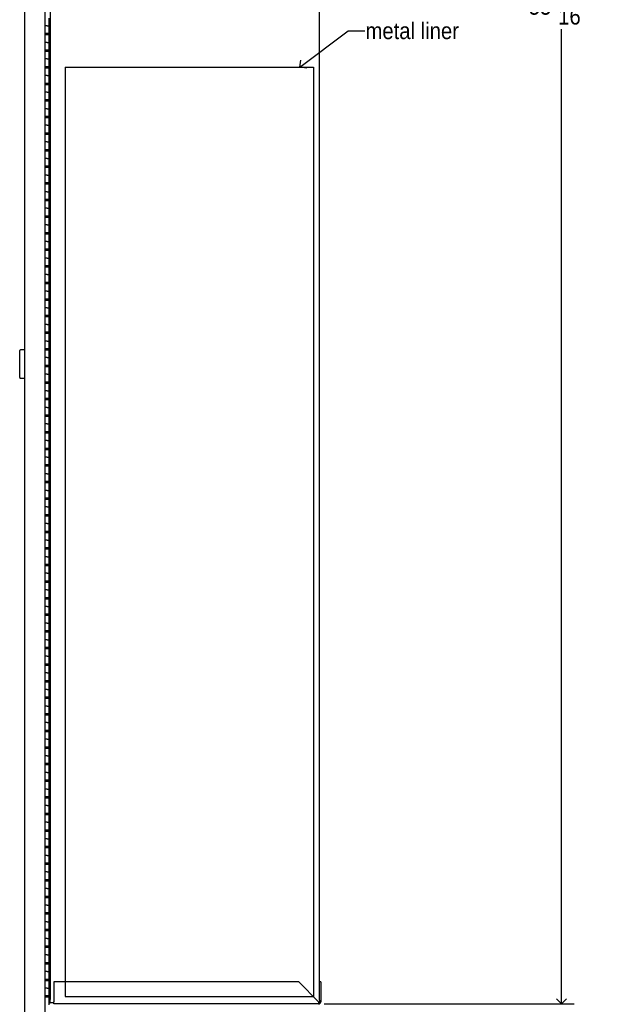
# Model space of a CAD drawing. Header units: inches. Extents: x 0 to 90, y 0 to 120.
# Tile 9 of 21: x 41 to 59, y 27 to 57. Entities that reach past the tile are written whole.
import ezdxf

# ---------------------------------------------------------------- set-up
doc = ezdxf.new("R2010")
doc.units = ezdxf.units.IN
doc.header["$MEASUREMENT"] = 0
doc.linetypes.add('SLD-Solid', pattern=[0])
doc.layers.add('DIMS', color=5, linetype='SLD-Solid')
doc.layers.add('NOTES', color=1, linetype='SLD-Solid')
doc.styles.add('SLDTEXTSTYLE1', font='GOTHIC.TTF', dxfattribs={"width": 0.913})
doc.styles.get("Standard").update_dxf_attribs({"font": 'GOTHIC.TTF'})
doc.dimstyles.new('SLDDIMSTYLE1', dxfattribs={"dimtxt": 0.5, "dimasz": 0.3, "dimexe": 0, "dimexo": 0.0625, "dimgap": 0.125, "dimtad": 0, "dimtih": 1, "dimtoh": 1, "dimdec": 6, "dimrnd": 1e-09, "dimzin": 12, "dimdsep": 46, "dimlunit": 5, "dimtxsty": 'SLDTEXTSTYLE1', "dimblk1": 'OPEN90', "dimblk2": 'OPEN90', "dimsah": 1, "dimcen": 0.09, "dimadec": 0, "dimazin": 3, "dimtfac": 1, "dimtofl": 0, "dimtmove": 0, "dimatfit": 3, "dimldrblk": 'OPEN90', "dimfxl": 0, "dimfrac": 2, "dimtolj": 1, "dimtzin": 12, "dimarcsym": 0})
doc.dimstyles.new('SLDDIMSTYLE2', dxfattribs={"dimtxt": 0.18, "dimasz": 0.3, "dimexe": 0, "dimexo": 0.0625, "dimgap": 0, "dimtad": 0, "dimtih": 1, "dimtoh": 1, "dimdec": 0, "dimrnd": 1e-09, "dimzin": 0, "dimdsep": 46, "dimlunit": 5, "dimtxsty": 'Standard', "dimblk1": 'OPEN90', "dimblk2": 'OPEN90', "dimsah": 1, "dimcen": 0.09, "dimadec": 0, "dimazin": 0, "dimtfac": 0.3, "dimtdec": 0, "dimtofl": 0, "dimtmove": 0, "dimatfit": 3, "dimldrblk": 'OPEN90', "dimfxl": 0, "dimfrac": 2, "dimtolj": 1, "dimtzin": 0, "dimarcsym": 0})

# ---------------------------------------------------------------- blocks, each defined once
blk = doc.blocks.new('_Open90')
at = {"color": 0, "linetype": 'ByBlock', "lineweight": -2}
for p, q in [((0, 0), (-1, 0)), ((-0.5, 0.5), (0, 0)), ((0, 0), (-0.5, -0.5))]:
    blk.add_line(p, q, dxfattribs=at)
blk = doc.blocks.new('_D_8')
at = {"layer": 'DIMS'}
for p, q in [((50.459, 82.881), (57.983, 82.881)), ((57.608, 82.881), (57.608, 57.615)), ((57.432, 57.012), (58.317, 57.012)), ((57.608, 26.935), (57.608, 56.307)), ((50.459, 26.935), (57.983, 26.935))]:
    blk.add_line(p, q, dxfattribs=at)
at = {"layer": 'DIMS', "xscale": 0.3, "yscale": 0.3}
for p, rotation in [((57.608, 82.881, -6.254), 90.00000000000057), ((57.608, 26.935, -6.254), 270.0000000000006)]:
    blk.add_blockref('_Open90', p, dxfattribs=dict(at, rotation=rotation))
at = {"layer": 'DIMS', "char_height": 0.5, "attachment_point": 1, "style": 'SLDTEXTSTYLE1'}
for s, insert in [('15', (57.505, 57.607)), ('"', (58.39, 57.242)), ('55', (56.62, 57.242)), ('16', (57.505, 56.946))]:
    blk.add_mtext(s, dxfattribs=dict(at, insert=insert))

msp = doc.modelspace()

# ---------------------------------------------------------------- linework, layer by layer
at = {"color": 7, "linetype": 'SLD-Solid', "lineweight": 25}
for p, q in [((41.4390361, 26.2796751), (41.4390361, 83.4800751)), ((42.0513361, 26.2796751), (42.0513361, 83.4800751)), ((42.2088361, 82.7455751), (42.2088361, 27.0705751)), ((50.3213361, 27.046609), (50.3213361, 82.7695412)), ((42.1113361, 56.4090751), (42.0513361, 56.4090751)), ((42.1113361, 56.4090751), (42.1738361, 56.4090751)), ((42.1738361, 56.4090751), (42.1738361, 56.6340751)), ((42.1738361, 56.1840751), (42.1738361, 56.4090751)), ((42.0513361, 56.1840751), (42.1113361, 56.1840751)), ((42.1738361, 56.1340751), (42.0513361, 56.1340751)), ((42.0660361, 56.1840751), (42.0660361, 56.1340751)), ((42.1113361, 56.1840751), (42.1738361, 56.1840751)), ((42.1138361, 56.1840751), (42.1138361, 56.1340751)), ((42.1388361, 56.1340751), (42.1388361, 56.1840751)), ((42.1738361, 56.1840751), (42.1738361, 56.1340751)), ((42.1738361, 55.9090751), (42.1738361, 56.1340751)), ((42.1113361, 55.9090751), (42.0513361, 55.9090751)), ((42.1113361, 55.9090751), (42.1738361, 55.9090751)), ((42.1738361, 55.6840751), (42.1738361, 55.9090751)), ((42.0513361, 55.6840751), (42.1113361, 55.6840751)), ((42.1738361, 55.6340751), (42.0513361, 55.6340751)), ((42.0660361, 55.6840751), (42.0660361, 55.6340751)), ((42.1113361, 55.6840751), (42.1738361, 55.6840751)), ((42.1138361, 55.6840751), (42.1138361, 55.6340751)), ((42.1388361, 55.6340751), (42.1388361, 55.6840751)), ((42.1738361, 55.6840751), (42.1738361, 55.6340751)), ((42.1738361, 55.4090751), (42.1738361, 55.6340751)), ((42.1113361, 55.4090751), (42.0513361, 55.4090751)), ((42.1113361, 55.4090751), (42.1738361, 55.4090751)), ((42.1738361, 55.1840751), (42.1738361, 55.4090751)), ((42.0513361, 55.1840751), (42.1113361, 55.1840751)), ((42.1738361, 55.1340751), (42.0513361, 55.1340751)), ((42.1113361, 54.9090751), (42.0513361, 54.9090751)), ((42.0660361, 55.1840751), (42.0660361, 55.1340751)), ((42.1113361, 55.1840751), (42.1738361, 55.1840751)), ((42.1113361, 54.9090751), (42.1738361, 54.9090751)), ((42.1138361, 55.1840751), (42.1138361, 55.1340751)), ((42.1388361, 55.1340751), (42.1388361, 55.1840751)), ((42.1738361, 55.1840751), (42.1738361, 55.1340751)), ((42.1738361, 54.9090751), (42.1738361, 55.1340751)), ((42.1738361, 54.6840751), (42.1738361, 54.9090751)), ((42.0513361, 54.6840751), (42.1113361, 54.6840751)), ((42.1738361, 54.6340751), (42.0513361, 54.6340751)), ((42.0660361, 54.6840751), (42.0660361, 54.6340751)), ((42.1113361, 54.6840751), (42.1738361, 54.6840751)), ((42.1138361, 54.6840751), (42.1138361, 54.6340751)), ((42.1388361, 54.6340751), (42.1388361, 54.6840751)), ((42.1738361, 54.6840751), (42.1738361, 54.6340751)), ((42.1738361, 54.4090751), (42.1738361, 54.6340751)), ((42.1113361, 54.4090751), (42.0513361, 54.4090751)), ((42.1113361, 54.4090751), (42.1738361, 54.4090751)), ((42.1738361, 54.1840751), (42.1738361, 54.4090751)), ((42.0513361, 54.1840751), (42.1113361, 54.1840751)), ((42.1738361, 54.1340751), (42.0513361, 54.1340751)), ((42.0660361, 54.1840751), (42.0660361, 54.1340751)), ((42.1113361, 54.1840751), (42.1738361, 54.1840751)), ((42.1138361, 54.1840751), (42.1138361, 54.1340751)), ((42.1388361, 54.1340751), (42.1388361, 54.1840751)), ((42.1738361, 54.1840751), (42.1738361, 54.1340751)), ((42.1738361, 53.9090751), (42.1738361, 54.1340751)), ((42.1113361, 53.9090751), (42.0513361, 53.9090751)), ((42.1113361, 53.9090751), (42.1738361, 53.9090751)), ((42.1738361, 53.6840751), (42.1738361, 53.9090751)), ((42.0513361, 53.6840751), (42.1113361, 53.6840751)), ((42.1738361, 53.6340751), (42.0513361, 53.6340751)), ((42.1113361, 53.4090751), (42.0513361, 53.4090751)), ((42.0660361, 53.6840751), (42.0660361, 53.6340751)), ((42.1113361, 53.6840751), (42.1738361, 53.6840751)), ((42.1113361, 53.4090751), (42.1738361, 53.4090751)), ((42.1138361, 53.6840751), (42.1138361, 53.6340751)), ((42.1388361, 53.6340751), (42.1388361, 53.6840751)), ((42.1738361, 53.6840751), (42.1738361, 53.6340751)), ((42.1738361, 53.4090751), (42.1738361, 53.6340751)), ((42.1738361, 53.1840751), (42.1738361, 53.4090751)), ((42.0513361, 53.1840751), (42.1113361, 53.1840751)), ((42.1738361, 53.1340751), (42.0513361, 53.1340751)), ((42.0660361, 53.1840751), (42.0660361, 53.1340751)), ((42.1113361, 53.1840751), (42.1738361, 53.1840751)), ((42.1138361, 53.1840751), (42.1138361, 53.1340751)), ((42.1388361, 53.1340751), (42.1388361, 53.1840751)), ((42.1738361, 53.1840751), (42.1738361, 53.1340751)), ((42.1738361, 52.9090751), (42.1738361, 53.1340751)), ((42.1113361, 52.9090751), (42.0513361, 52.9090751)), ((42.1113361, 52.9090751), (42.1738361, 52.9090751)), ((42.1738361, 52.6840751), (42.1738361, 52.9090751)), ((42.0513361, 52.6840751), (42.1113361, 52.6840751)), ((42.1738361, 52.6340751), (42.0513361, 52.6340751)), ((42.0660361, 52.6840751), (42.0660361, 52.6340751)), ((42.1113361, 52.6840751), (42.1738361, 52.6840751)), ((42.1138361, 52.6840751), (42.1138361, 52.6340751)), ((42.1388361, 52.6340751), (42.1388361, 52.6840751)), ((42.1738361, 52.6840751), (42.1738361, 52.6340751)), ((42.1738361, 52.4090751), (42.1738361, 52.6340751)), ((42.1113361, 52.4090751), (42.0513361, 52.4090751)), ((42.1113361, 52.4090751), (42.1738361, 52.4090751)), ((42.1738361, 52.1840751), (42.1738361, 52.4090751)), ((42.0513361, 52.1840751), (42.1113361, 52.1840751)), ((42.1738361, 52.1340751), (42.0513361, 52.1340751)), ((42.0660361, 52.1840751), (42.0660361, 52.1340751)), ((42.1113361, 52.1840751), (42.1738361, 52.1840751)), ((42.1138361, 52.1840751), (42.1138361, 52.1340751)), ((42.1388361, 52.1340751), (42.1388361, 52.1840751)), ((42.1738361, 52.1840751), (42.1738361, 52.1340751)), ((42.1738361, 51.9090751), (42.1738361, 52.1340751)), ((42.1113361, 51.9090751), (42.0513361, 51.9090751)), ((42.0513361, 51.6840751), (42.1113361, 51.6840751)), ((42.1738361, 51.6340751), (42.0513361, 51.6340751)), ((42.0660361, 51.6840751), (42.0660361, 51.6340751)), ((42.1113361, 51.9090751), (42.1738361, 51.9090751)), ((42.1113361, 51.6840751), (42.1738361, 51.6840751)), ((42.1138361, 51.6840751), (42.1138361, 51.6340751)), ((42.1388361, 51.6340751), (42.1388361, 51.6840751)), ((42.1738361, 51.6840751), (42.1738361, 51.9090751)), ((42.1738361, 51.6840751), (42.1738361, 51.6340751)), ((42.1738361, 51.4090751), (42.1738361, 51.6340751)), ((42.1113361, 51.4090751), (42.0513361, 51.4090751)), ((42.1113361, 51.4090751), (42.1738361, 51.4090751)), ((42.1738361, 51.1840751), (42.1738361, 51.4090751)), ((42.0513361, 51.1840751), (42.1113361, 51.1840751)), ((42.1738361, 51.1340751), (42.0513361, 51.1340751)), ((42.0660361, 51.1840751), (42.0660361, 51.1340751)), ((42.1113361, 51.1840751), (42.1738361, 51.1840751)), ((42.1138361, 51.1840751), (42.1138361, 51.1340751)), ((42.1388361, 51.1340751), (42.1388361, 51.1840751)), ((42.1738361, 51.1840751), (42.1738361, 51.1340751)), ((42.1738361, 50.9090751), (42.1738361, 51.1340751)), ((42.1113361, 50.9090751), (42.0513361, 50.9090751)), ((42.1113361, 50.9090751), (42.1738361, 50.9090751)), ((42.1738361, 50.6840751), (42.1738361, 50.9090751)), ((42.0513361, 50.6840751), (42.1113361, 50.6840751)), ((42.1738361, 50.6340751), (42.0513361, 50.6340751)), ((42.0660361, 50.6840751), (42.0660361, 50.6340751)), ((42.1113361, 50.6840751), (42.1738361, 50.6840751)), ((42.1138361, 50.6840751), (42.1138361, 50.6340751)), ((42.1388361, 50.6340751), (42.1388361, 50.6840751)), ((42.1738361, 50.6840751), (42.1738361, 50.6340751)), ((42.1738361, 50.4090751), (42.1738361, 50.6340751)), ((42.1113361, 50.4090751), (42.0513361, 50.4090751)), ((42.0513361, 50.1840751), (42.1113361, 50.1840751)), ((42.0660361, 50.1840751), (42.0660361, 50.1340751)), ((42.1113361, 50.4090751), (42.1738361, 50.4090751)), ((42.1113361, 50.1840751), (42.1738361, 50.1840751)), ((42.1138361, 50.1840751), (42.1138361, 50.1340751)), ((42.1388361, 50.1340751), (42.1388361, 50.1840751)), ((42.1738361, 50.1840751), (42.1738361, 50.4090751)), ((42.1738361, 50.1840751), (42.1738361, 50.1340751)), ((42.1738361, 50.1340751), (42.0513361, 50.1340751)), ((42.1113361, 49.9090751), (42.0513361, 49.9090751)), ((42.1113361, 49.9090751), (42.1738361, 49.9090751)), ((42.1738361, 49.9090751), (42.1738361, 50.1340751)), ((42.1738361, 49.6840751), (42.1738361, 49.9090751)), ((42.0513361, 49.6840751), (42.1113361, 49.6840751)), ((42.1738361, 49.6340751), (42.0513361, 49.6340751)), ((42.0660361, 49.6840751), (42.0660361, 49.6340751)), ((42.1113361, 49.6840751), (42.1738361, 49.6840751)), ((42.1138361, 49.6840751), (42.1138361, 49.6340751)), ((42.1388361, 49.6340751), (42.1388361, 49.6840751)), ((42.1738361, 49.6840751), (42.1738361, 49.6340751)), ((42.1738361, 49.4090751), (42.1738361, 49.6340751)), ((42.1113361, 49.4090751), (42.0513361, 49.4090751)), ((42.1113361, 49.4090751), (42.1738361, 49.4090751)), ((42.1738361, 49.1840751), (42.1738361, 49.4090751)), ((42.0513361, 49.1840751), (42.1113361, 49.1840751)), ((42.1738361, 49.1340751), (42.0513361, 49.1340751)), ((42.0660361, 49.1840751), (42.0660361, 49.1340751)), ((42.1113361, 49.1840751), (42.1738361, 49.1840751)), ((42.1138361, 49.1840751), (42.1138361, 49.1340751)), ((42.1388361, 49.1340751), (42.1388361, 49.1840751)), ((42.1738361, 49.1840751), (42.1738361, 49.1340751)), ((42.1738361, 48.9090751), (42.1738361, 49.1340751)), ((42.1113361, 48.9090751), (42.0513361, 48.9090751)), ((42.0513361, 48.6840751), (42.1113361, 48.6840751)), ((42.0660361, 48.6840751), (42.0660361, 48.6340751)), ((42.1113361, 48.9090751), (42.1738361, 48.9090751)), ((42.1113361, 48.6840751), (42.1738361, 48.6840751)), ((42.1138361, 48.6840751), (42.1138361, 48.6340751)), ((42.1388361, 48.6340751), (42.1388361, 48.6840751)), ((42.1738361, 48.6840751), (42.1738361, 48.9090751)), ((42.1738361, 48.6840751), (42.1738361, 48.6340751)), ((42.1738361, 48.6340751), (42.0513361, 48.6340751)), ((42.1113361, 48.4090751), (42.0513361, 48.4090751)), ((42.1113361, 48.4090751), (42.1738361, 48.4090751)), ((42.1738361, 48.4090751), (42.1738361, 48.6340751)), ((42.1738361, 48.1840751), (42.1738361, 48.4090751)), ((42.0513361, 48.1840751), (42.1113361, 48.1840751)), ((42.1738361, 48.1340751), (42.0513361, 48.1340751)), ((42.0660361, 48.1840751), (42.0660361, 48.1340751)), ((42.1113361, 48.1840751), (42.1738361, 48.1840751)), ((42.1138361, 48.1840751), (42.1138361, 48.1340751)), ((42.1388361, 48.1340751), (42.1388361, 48.1840751)), ((42.1738361, 48.1840751), (42.1738361, 48.1340751)), ((42.1738361, 47.9090751), (42.1738361, 48.1340751)), ((42.1113361, 47.9090751), (42.0513361, 47.9090751)), ((42.1113361, 47.9090751), (42.1738361, 47.9090751)), ((42.1738361, 47.6840751), (42.1738361, 47.9090751)), ((42.0513361, 47.6840751), (42.1113361, 47.6840751)), ((42.1738361, 47.6340751), (42.0513361, 47.6340751)), ((42.0660361, 47.6840751), (42.0660361, 47.6340751)), ((42.1113361, 47.6840751), (42.1738361, 47.6840751)), ((42.1138361, 47.6840751), (42.1138361, 47.6340751)), ((42.1388361, 47.6340751), (42.1388361, 47.6840751)), ((42.1738361, 47.6840751), (42.1738361, 47.6340751)), ((42.1738361, 47.4090751), (42.1738361, 47.6340751)), ((42.1113361, 47.4090751), (42.0513361, 47.4090751)), ((42.0513361, 47.1840751), (42.1113361, 47.1840751)), ((42.0660361, 47.1840751), (42.0660361, 47.1340751)), ((42.1113361, 47.4090751), (42.1738361, 47.4090751)), ((42.1113361, 47.1840751), (42.1738361, 47.1840751)), ((42.1138361, 47.1840751), (42.1138361, 47.1340751)), ((42.1388361, 47.1340751), (42.1388361, 47.1840751)), ((42.1738361, 47.1840751), (42.1738361, 47.4090751)), ((42.1738361, 47.1840751), (42.1738361, 47.1340751)), ((42.1738361, 47.1340751), (42.0513361, 47.1340751)), ((42.1113361, 46.9090751), (42.0513361, 46.9090751)), ((42.1113361, 46.9090751), (42.1738361, 46.9090751)), ((42.1738361, 46.9090751), (42.1738361, 47.1340751)), ((42.1738361, 46.6840751), (42.1738361, 46.9090751)), ((41.2890361, 45.8078751), (41.2890361, 46.6228751)), ((41.4390361, 46.6428751), (41.3090361, 46.6428751)), ((42.0513361, 46.6840751), (42.1113361, 46.6840751)), ((42.1738361, 46.6340751), (42.0513361, 46.6340751)), ((42.0660361, 46.6840751), (42.0660361, 46.6340751)), ((42.1113361, 46.6840751), (42.1738361, 46.6840751)), ((42.1138361, 46.6840751), (42.1138361, 46.6340751)), ((42.1388361, 46.6340751), (42.1388361, 46.6840751)), ((42.1738361, 46.6840751), (42.1738361, 46.6340751)), ((42.1738361, 46.4090751), (42.1738361, 46.6340751)), ((42.1113361, 46.4090751), (42.0513361, 46.4090751)), ((42.1113361, 46.4090751), (42.1738361, 46.4090751)), ((42.1738361, 46.1840751), (42.1738361, 46.4090751)), ((42.0513361, 46.1840751), (42.1113361, 46.1840751)), ((42.1738361, 46.1340751), (42.0513361, 46.1340751)), ((42.1060361, 46.1340751), (42.1060361, 46.1840751)), ((42.1113361, 46.1840751), (42.1738361, 46.1840751)), ((42.1388361, 46.1340751), (42.1388361, 46.1840751)), ((42.1738361, 46.1840751), (42.1738361, 46.1340751)), ((42.1738361, 45.9090751), (42.1738361, 46.1340751)), ((41.3090361, 45.7878751), (41.4390361, 45.7878751)), ((42.1113361, 45.9090751), (42.0513361, 45.9090751)), ((42.1113361, 45.9090751), (42.1738361, 45.9090751)), ((42.1738361, 45.6840751), (42.1738361, 45.9090751)), ((42.0513361, 45.6840751), (42.1113361, 45.6840751)), ((42.1738361, 45.6340751), (42.0513361, 45.6340751)), ((42.1113361, 45.4090751), (42.0513361, 45.4090751)), ((42.0660361, 45.6840751), (42.0660361, 45.6340751)), ((42.1113361, 45.6840751), (42.1738361, 45.6840751)), ((42.1113361, 45.4090751), (42.1738361, 45.4090751)), ((42.1138361, 45.6840751), (42.1138361, 45.6340751)), ((42.1388361, 45.6340751), (42.1388361, 45.6840751)), ((42.1738361, 45.6840751), (42.1738361, 45.6340751)), ((42.1738361, 45.4090751), (42.1738361, 45.6340751)), ((42.1738361, 45.1840751), (42.1738361, 45.4090751)), ((42.0513361, 45.1840751), (42.1113361, 45.1840751)), ((42.1738361, 45.1340751), (42.0513361, 45.1340751)), ((42.0660361, 45.1840751), (42.0660361, 45.1340751)), ((42.1113361, 45.1840751), (42.1738361, 45.1840751)), ((42.1138361, 45.1840751), (42.1138361, 45.1340751)), ((42.1388361, 45.1340751), (42.1388361, 45.1840751)), ((42.1738361, 45.1840751), (42.1738361, 45.1340751)), ((42.1738361, 44.9090751), (42.1738361, 45.1340751)), ((42.1113361, 44.9090751), (42.0513361, 44.9090751)), ((42.1113361, 44.9090751), (42.1738361, 44.9090751)), ((42.1738361, 44.6840751), (42.1738361, 44.9090751)), ((42.0513361, 44.6840751), (42.1113361, 44.6840751)), ((42.1738361, 44.6340751), (42.0513361, 44.6340751)), ((42.0660361, 44.6840751), (42.0660361, 44.6340751)), ((42.1113361, 44.6840751), (42.1738361, 44.6840751)), ((42.1138361, 44.6840751), (42.1138361, 44.6340751)), ((42.1388361, 44.6340751), (42.1388361, 44.6840751)), ((42.1738361, 44.6840751), (42.1738361, 44.6340751)), ((42.1738361, 44.4090751), (42.1738361, 44.6340751)), ((42.1113361, 44.4090751), (42.0513361, 44.4090751)), ((42.1113361, 44.4090751), (42.1738361, 44.4090751)), ((42.1738361, 44.1840751), (42.1738361, 44.4090751)), ((42.0513361, 44.1840751), (42.1113361, 44.1840751)), ((42.1738361, 44.1340751), (42.0513361, 44.1340751)), ((42.0660361, 44.1840751), (42.0660361, 44.1340751)), ((42.1113361, 44.1840751), (42.1738361, 44.1840751)), ((42.1138361, 44.1840751), (42.1138361, 44.1340751)), ((42.1388361, 44.1340751), (42.1388361, 44.1840751)), ((42.1738361, 44.1840751), (42.1738361, 44.1340751)), ((42.1738361, 43.9090751), (42.1738361, 44.1340751)), ((42.1113361, 43.9090751), (42.0513361, 43.9090751)), ((42.0513361, 43.6840751), (42.1113361, 43.6840751)), ((42.1738361, 43.6340751), (42.0513361, 43.6340751)), ((42.0660361, 43.6840751), (42.0660361, 43.6340751)), ((42.1113361, 43.9090751), (42.1738361, 43.9090751)), ((42.1113361, 43.6840751), (42.1738361, 43.6840751)), ((42.1138361, 43.6840751), (42.1138361, 43.6340751)), ((42.1388361, 43.6340751), (42.1388361, 43.6840751)), ((42.1738361, 43.6840751), (42.1738361, 43.9090751)), ((42.1738361, 43.6840751), (42.1738361, 43.6340751)), ((42.1738361, 43.4090751), (42.1738361, 43.6340751)), ((42.1113361, 43.4090751), (42.0513361, 43.4090751)), ((42.1113361, 43.4090751), (42.1738361, 43.4090751)), ((42.1738361, 43.1840751), (42.1738361, 43.4090751)), ((42.0513361, 43.1840751), (42.1113361, 43.1840751)), ((42.1738361, 43.1340751), (42.0513361, 43.1340751)), ((42.0660361, 43.1840751), (42.0660361, 43.1340751)), ((42.1113361, 43.1840751), (42.1738361, 43.1840751)), ((42.1138361, 43.1840751), (42.1138361, 43.1340751)), ((42.1388361, 43.1340751), (42.1388361, 43.1840751)), ((42.1738361, 43.1840751), (42.1738361, 43.1340751)), ((42.1738361, 42.9090751), (42.1738361, 43.1340751)), ((42.1113361, 42.9090751), (42.0513361, 42.9090751)), ((42.1113361, 42.9090751), (42.1738361, 42.9090751)), ((42.1738361, 42.6840751), (42.1738361, 42.9090751)), ((42.0513361, 42.6840751), (42.1113361, 42.6840751)), ((42.1738361, 42.6340751), (42.0513361, 42.6340751)), ((42.0660361, 42.6840751), (42.0660361, 42.6340751)), ((42.1113361, 42.6840751), (42.1738361, 42.6840751)), ((42.1138361, 42.6840751), (42.1138361, 42.6340751)), ((42.1388361, 42.6340751), (42.1388361, 42.6840751)), ((42.1738361, 42.6840751), (42.1738361, 42.6340751)), ((42.1738361, 42.4090751), (42.1738361, 42.6340751)), ((42.1113361, 42.4090751), (42.0513361, 42.4090751)), ((42.0513361, 42.1840751), (42.1113361, 42.1840751)), ((42.1738361, 42.1340751), (42.0513361, 42.1340751)), ((42.0660361, 42.1840751), (42.0660361, 42.1340751)), ((42.1113361, 42.4090751), (42.1738361, 42.4090751)), ((42.1113361, 42.1840751), (42.1738361, 42.1840751)), ((42.1138361, 42.1840751), (42.1138361, 42.1340751)), ((42.1388361, 42.1340751), (42.1388361, 42.1840751)), ((42.1738361, 42.1840751), (42.1738361, 42.4090751)), ((42.1738361, 42.1840751), (42.1738361, 42.1340751)), ((42.1738361, 41.9090751), (42.1738361, 42.1340751)), ((42.1113361, 41.9090751), (42.0513361, 41.9090751)), ((42.1113361, 41.9090751), (42.1738361, 41.9090751)), ((42.1738361, 41.6840751), (42.1738361, 41.9090751)), ((42.0513361, 41.6840751), (42.1113361, 41.6840751)), ((42.1738361, 41.6340751), (42.0513361, 41.6340751)), ((42.0660361, 41.6840751), (42.0660361, 41.6340751)), ((42.1113361, 41.6840751), (42.1738361, 41.6840751)), ((42.1138361, 41.6840751), (42.1138361, 41.6340751)), ((42.1388361, 41.6340751), (42.1388361, 41.6840751)), ((42.1738361, 41.6840751), (42.1738361, 41.6340751)), ((42.1738361, 41.4090751), (42.1738361, 41.6340751)), ((42.1113361, 41.4090751), (42.0513361, 41.4090751)), ((42.1113361, 41.4090751), (42.1738361, 41.4090751)), ((42.1738361, 41.1840751), (42.1738361, 41.4090751)), ((42.0513361, 41.1840751), (42.1113361, 41.1840751)), ((42.1738361, 41.1340751), (42.0513361, 41.1340751)), ((42.0660361, 41.1840751), (42.0660361, 41.1340751)), ((42.1113361, 41.1840751), (42.1738361, 41.1840751)), ((42.1138361, 41.1840751), (42.1138361, 41.1340751)), ((42.1388361, 41.1340751), (42.1388361, 41.1840751)), ((42.1738361, 41.1840751), (42.1738361, 41.1340751)), ((42.1738361, 40.9090751), (42.1738361, 41.1340751)), ((42.1113361, 40.9090751), (42.0513361, 40.9090751)), ((42.0513361, 40.6840751), (42.1113361, 40.6840751)), ((42.0660361, 40.6840751), (42.0660361, 40.6340751)), ((42.1113361, 40.9090751), (42.1738361, 40.9090751)), ((42.1113361, 40.6840751), (42.1738361, 40.6840751)), ((42.1138361, 40.6840751), (42.1138361, 40.6340751)), ((42.1388361, 40.6340751), (42.1388361, 40.6840751)), ((42.1738361, 40.6840751), (42.1738361, 40.9090751)), ((42.1738361, 40.6840751), (42.1738361, 40.6340751)), ((42.1738361, 40.6340751), (42.0513361, 40.6340751)), ((42.1113361, 40.4090751), (42.0513361, 40.4090751)), ((42.1113361, 40.4090751), (42.1738361, 40.4090751)), ((42.1738361, 40.4090751), (42.1738361, 40.6340751)), ((42.1738361, 40.1840751), (42.1738361, 40.4090751)), ((42.0513361, 40.1840751), (42.1113361, 40.1840751)), ((42.1738361, 40.1340751), (42.0513361, 40.1340751)), ((42.0660361, 40.1840751), (42.0660361, 40.1340751)), ((42.1113361, 40.1840751), (42.1738361, 40.1840751)), ((42.1138361, 40.1840751), (42.1138361, 40.1340751)), ((42.1388361, 40.1340751), (42.1388361, 40.1840751)), ((42.1738361, 40.1840751), (42.1738361, 40.1340751)), ((42.1738361, 39.9090751), (42.1738361, 40.1340751)), ((42.1113361, 39.9090751), (42.0513361, 39.9090751)), ((42.1113361, 39.9090751), (42.1738361, 39.9090751)), ((42.1738361, 39.6840751), (42.1738361, 39.9090751)), ((42.0513361, 39.6840751), (42.1113361, 39.6840751)), ((42.1738361, 39.6340751), (42.0513361, 39.6340751)), ((42.0660361, 39.6840751), (42.0660361, 39.6340751)), ((42.1113361, 39.6840751), (42.1738361, 39.6840751)), ((42.1138361, 39.6840751), (42.1138361, 39.6340751)), ((42.1388361, 39.6340751), (42.1388361, 39.6840751)), ((42.1738361, 39.6840751), (42.1738361, 39.6340751)), ((42.1738361, 39.4090751), (42.1738361, 39.6340751)), ((42.1113361, 39.4090751), (42.0513361, 39.4090751)), ((42.0513361, 39.1840751), (42.1113361, 39.1840751)), ((42.0660361, 39.1840751), (42.0660361, 39.1340751)), ((42.1113361, 39.4090751), (42.1738361, 39.4090751)), ((42.1113361, 39.1840751), (42.1738361, 39.1840751)), ((42.1138361, 39.1840751), (42.1138361, 39.1340751)), ((42.1388361, 39.1340751), (42.1388361, 39.1840751)), ((42.1738361, 39.1840751), (42.1738361, 39.4090751)), ((42.1738361, 39.1840751), (42.1738361, 39.1340751)), ((42.1738361, 39.1340751), (42.0513361, 39.1340751)), ((42.1113361, 38.9090751), (42.0513361, 38.9090751)), ((42.1113361, 38.9090751), (42.1738361, 38.9090751)), ((42.1738361, 38.9090751), (42.1738361, 39.1340751)), ((42.1738361, 38.6840751), (42.1738361, 38.9090751)), ((42.0513361, 38.6840751), (42.1113361, 38.6840751)), ((42.1738361, 38.6340751), (42.0513361, 38.6340751)), ((42.0660361, 38.6840751), (42.0660361, 38.6340751)), ((42.1113361, 38.6840751), (42.1738361, 38.6840751)), ((42.1138361, 38.6840751), (42.1138361, 38.6340751)), ((42.1388361, 38.6340751), (42.1388361, 38.6840751)), ((42.1738361, 38.6840751), (42.1738361, 38.6340751)), ((42.1738361, 38.4090751), (42.1738361, 38.6340751)), ((42.1113361, 38.4090751), (42.0513361, 38.4090751)), ((42.1113361, 38.4090751), (42.1738361, 38.4090751)), ((42.1738361, 38.1840751), (42.1738361, 38.4090751)), ((42.0513361, 38.1840751), (42.1113361, 38.1840751)), ((42.1738361, 38.1340751), (42.0513361, 38.1340751)), ((42.0660361, 38.1840751), (42.0660361, 38.1340751)), ((42.1113361, 38.1840751), (42.1738361, 38.1840751)), ((42.1138361, 38.1840751), (42.1138361, 38.1340751)), ((42.1388361, 38.1340751), (42.1388361, 38.1840751)), ((42.1738361, 38.1840751), (42.1738361, 38.1340751)), ((42.1738361, 37.9090751), (42.1738361, 38.1340751)), ((42.1113361, 37.9090751), (42.0513361, 37.9090751)), ((42.0513361, 37.6840751), (42.1113361, 37.6840751)), ((42.0660361, 37.6840751), (42.0660361, 37.6340751)), ((42.1113361, 37.9090751), (42.1738361, 37.9090751)), ((42.1113361, 37.6840751), (42.1738361, 37.6840751)), ((42.1138361, 37.6840751), (42.1138361, 37.6340751)), ((42.1388361, 37.6340751), (42.1388361, 37.6840751)), ((42.1738361, 37.6840751), (42.1738361, 37.9090751)), ((42.1738361, 37.6840751), (42.1738361, 37.6340751)), ((42.1738361, 37.6340751), (42.0513361, 37.6340751)), ((42.1113361, 37.4090751), (42.0513361, 37.4090751)), ((42.1113361, 37.4090751), (42.1738361, 37.4090751)), ((42.1738361, 37.4090751), (42.1738361, 37.6340751)), ((42.1738361, 37.1840751), (42.1738361, 37.4090751)), ((42.0513361, 37.1840751), (42.1113361, 37.1840751)), ((42.1738361, 37.1340751), (42.0513361, 37.1340751)), ((42.0660361, 37.1840751), (42.0660361, 37.1340751)), ((42.1113361, 37.1840751), (42.1738361, 37.1840751)), ((42.1138361, 37.1840751), (42.1138361, 37.1340751)), ((42.1388361, 37.1340751), (42.1388361, 37.1840751)), ((42.1738361, 37.1840751), (42.1738361, 37.1340751)), ((42.1738361, 36.9090751), (42.1738361, 37.1340751)), ((42.1113361, 36.9090751), (42.0513361, 36.9090751)), ((42.1113361, 36.9090751), (42.1738361, 36.9090751)), ((42.1738361, 36.6840751), (42.1738361, 36.9090751)), ((42.0513361, 36.6840751), (42.1113361, 36.6840751)), ((42.1738361, 36.6340751), (42.0513361, 36.6340751)), ((42.0660361, 36.6840751), (42.0660361, 36.6340751)), ((42.1113361, 36.6840751), (42.1738361, 36.6840751)), ((42.1138361, 36.6840751), (42.1138361, 36.6340751)), ((42.1388361, 36.6340751), (42.1388361, 36.6840751)), ((42.1738361, 36.6840751), (42.1738361, 36.6340751)), ((42.1738361, 36.4090751), (42.1738361, 36.6340751)), ((42.1113361, 36.4090751), (42.0513361, 36.4090751)), ((42.1113361, 36.4090751), (42.1738361, 36.4090751)), ((42.1738361, 36.1840751), (42.1738361, 36.4090751)), ((42.0513361, 36.1840751), (42.1113361, 36.1840751)), ((42.1738361, 36.1340751), (42.0513361, 36.1340751)), ((42.1113361, 35.9090751), (42.0513361, 35.9090751)), ((42.0660361, 36.1840751), (42.0660361, 36.1340751)), ((42.1113361, 36.1840751), (42.1738361, 36.1840751)), ((42.1113361, 35.9090751), (42.1738361, 35.9090751)), ((42.1138361, 36.1840751), (42.1138361, 36.1340751)), ((42.1388361, 36.1340751), (42.1388361, 36.1840751)), ((42.1738361, 36.1840751), (42.1738361, 36.1340751)), ((42.1738361, 35.9090751), (42.1738361, 36.1340751)), ((42.1738361, 35.6840751), (42.1738361, 35.9090751)), ((42.0513361, 35.6840751), (42.1113361, 35.6840751)), ((42.1738361, 35.6340751), (42.0513361, 35.6340751)), ((42.0660361, 35.6840751), (42.0660361, 35.6340751)), ((42.1113361, 35.6840751), (42.1738361, 35.6840751)), ((42.1138361, 35.6840751), (42.1138361, 35.6340751)), ((42.1388361, 35.6340751), (42.1388361, 35.6840751)), ((42.1738361, 35.6840751), (42.1738361, 35.6340751)), ((42.1738361, 35.4090751), (42.1738361, 35.6340751)), ((42.1113361, 35.4090751), (42.0513361, 35.4090751)), ((42.1113361, 35.4090751), (42.1738361, 35.4090751)), ((42.1738361, 35.1840751), (42.1738361, 35.4090751)), ((42.0513361, 35.1840751), (42.1113361, 35.1840751)), ((42.1738361, 35.1340751), (42.0513361, 35.1340751)), ((42.0660361, 35.1840751), (42.0660361, 35.1340751)), ((42.1113361, 35.1840751), (42.1738361, 35.1840751)), ((42.1138361, 35.1840751), (42.1138361, 35.1340751)), ((42.1388361, 35.1340751), (42.1388361, 35.1840751)), ((42.1738361, 35.1840751), (42.1738361, 35.1340751)), ((42.1738361, 34.9090751), (42.1738361, 35.1340751)), ((42.1113361, 34.9090751), (42.0513361, 34.9090751)), ((42.1113361, 34.9090751), (42.1738361, 34.9090751)), ((42.1738361, 34.6840751), (42.1738361, 34.9090751)), ((42.0513361, 34.6840751), (42.1113361, 34.6840751)), ((42.1738361, 34.6340751), (42.0513361, 34.6340751)), ((42.0660361, 34.6840751), (42.0660361, 34.6340751)), ((42.1113361, 34.6840751), (42.1738361, 34.6840751)), ((42.1138361, 34.6840751), (42.1138361, 34.6340751)), ((42.1388361, 34.6340751), (42.1388361, 34.6840751)), ((42.1738361, 34.6840751), (42.1738361, 34.6340751)), ((42.1738361, 34.4090751), (42.1738361, 34.6340751)), ((42.1113361, 34.4090751), (42.0513361, 34.4090751)), ((42.0513361, 34.1840751), (42.1113361, 34.1840751)), ((42.1738361, 34.1340751), (42.0513361, 34.1340751)), ((42.0660361, 34.1840751), (42.0660361, 34.1340751)), ((42.1113361, 34.4090751), (42.1738361, 34.4090751)), ((42.1113361, 34.1840751), (42.1738361, 34.1840751)), ((42.1138361, 34.1840751), (42.1138361, 34.1340751)), ((42.1388361, 34.1340751), (42.1388361, 34.1840751)), ((42.1738361, 34.1840751), (42.1738361, 34.4090751)), ((42.1738361, 34.1840751), (42.1738361, 34.1340751)), ((42.1738361, 33.9090751), (42.1738361, 34.1340751)), ((42.1113361, 33.9090751), (42.0513361, 33.9090751)), ((42.1113361, 33.9090751), (42.1738361, 33.9090751)), ((42.1738361, 33.6840751), (42.1738361, 33.9090751)), ((42.0513361, 33.6840751), (42.1113361, 33.6840751)), ((42.1738361, 33.6340751), (42.0513361, 33.6340751)), ((42.0660361, 33.6840751), (42.0660361, 33.6340751)), ((42.1113361, 33.6840751), (42.1738361, 33.6840751)), ((42.1138361, 33.6840751), (42.1138361, 33.6340751)), ((42.1388361, 33.6340751), (42.1388361, 33.6840751)), ((42.1738361, 33.6840751), (42.1738361, 33.6340751)), ((42.1738361, 33.4090751), (42.1738361, 33.6340751)), ((42.1113361, 33.4090751), (42.0513361, 33.4090751)), ((42.1113361, 33.4090751), (42.1738361, 33.4090751)), ((42.1738361, 33.1840751), (42.1738361, 33.4090751)), ((42.0513361, 33.1840751), (42.1113361, 33.1840751)), ((42.1738361, 33.1340751), (42.0513361, 33.1340751)), ((42.0660361, 33.1840751), (42.0660361, 33.1340751)), ((42.1113361, 33.1840751), (42.1738361, 33.1840751)), ((42.1138361, 33.1840751), (42.1138361, 33.1340751)), ((42.1388361, 33.1340751), (42.1388361, 33.1840751)), ((42.1738361, 33.1840751), (42.1738361, 33.1340751)), ((42.1738361, 32.9090751), (42.1738361, 33.1340751)), ((42.1113361, 32.9090751), (42.0513361, 32.9090751)), ((42.0513361, 32.6840751), (42.1113361, 32.6840751)), ((42.0660361, 32.6840751), (42.0660361, 32.6340751)), ((42.1113361, 32.9090751), (42.1738361, 32.9090751)), ((42.1113361, 32.6840751), (42.1738361, 32.6840751)), ((42.1138361, 32.6840751), (42.1138361, 32.6340751)), ((42.1388361, 32.6340751), (42.1388361, 32.6840751)), ((42.1738361, 32.6840751), (42.1738361, 32.9090751)), ((42.1738361, 32.6840751), (42.1738361, 32.6340751)), ((42.1738361, 32.6340751), (42.0513361, 32.6340751)), ((42.1113361, 32.4090751), (42.0513361, 32.4090751)), ((42.1113361, 32.4090751), (42.1738361, 32.4090751)), ((42.1738361, 32.4090751), (42.1738361, 32.6340751)), ((42.1738361, 32.1840751), (42.1738361, 32.4090751)), ((42.0513361, 32.1840751), (42.1113361, 32.1840751)), ((42.1738361, 32.1340751), (42.0513361, 32.1340751)), ((42.0660361, 32.1840751), (42.0660361, 32.1340751)), ((42.1113361, 32.1840751), (42.1738361, 32.1840751)), ((42.1138361, 32.1840751), (42.1138361, 32.1340751)), ((42.1388361, 32.1340751), (42.1388361, 32.1840751)), ((42.1738361, 32.1840751), (42.1738361, 32.1340751)), ((42.1738361, 31.9090751), (42.1738361, 32.1340751)), ((42.1113361, 31.9090751), (42.0513361, 31.9090751)), ((42.1113361, 31.9090751), (42.1738361, 31.9090751)), ((42.1738361, 31.6840751), (42.1738361, 31.9090751)), ((42.0513361, 31.6840751), (42.1113361, 31.6840751)), ((42.1738361, 31.6340751), (42.0513361, 31.6340751)), ((42.0660361, 31.6840751), (42.0660361, 31.6340751)), ((42.1113361, 31.6840751), (42.1738361, 31.6840751)), ((42.1138361, 31.6840751), (42.1138361, 31.6340751)), ((42.1388361, 31.6340751), (42.1388361, 31.6840751)), ((42.1738361, 31.6840751), (42.1738361, 31.6340751)), ((42.1738361, 31.4090751), (42.1738361, 31.6340751)), ((42.1113361, 31.4090751), (42.0513361, 31.4090751)), ((42.0513361, 31.1840751), (42.1113361, 31.1840751)), ((42.0660361, 31.1840751), (42.0660361, 31.1340751)), ((42.1113361, 31.4090751), (42.1738361, 31.4090751)), ((42.1113361, 31.1840751), (42.1738361, 31.1840751)), ((42.1138361, 31.1840751), (42.1138361, 31.1340751)), ((42.1388361, 31.1340751), (42.1388361, 31.1840751)), ((42.1738361, 31.1840751), (42.1738361, 31.4090751)), ((42.1738361, 31.1840751), (42.1738361, 31.1340751)), ((42.1738361, 31.1340751), (42.0513361, 31.1340751)), ((42.1113361, 30.9090751), (42.0513361, 30.9090751)), ((42.1113361, 30.9090751), (42.1738361, 30.9090751)), ((42.1738361, 30.9090751), (42.1738361, 31.1340751)), ((42.1738361, 30.6840751), (42.1738361, 30.9090751)), ((42.0513361, 30.6840751), (42.1113361, 30.6840751)), ((42.1738361, 30.6340751), (42.0513361, 30.6340751)), ((42.0660361, 30.6840751), (42.0660361, 30.6340751)), ((42.1113361, 30.6840751), (42.1738361, 30.6840751)), ((42.1138361, 30.6840751), (42.1138361, 30.6340751)), ((42.1388361, 30.6340751), (42.1388361, 30.6840751)), ((42.1738361, 30.6840751), (42.1738361, 30.6340751)), ((42.1738361, 30.4090751), (42.1738361, 30.6340751)), ((42.1113361, 30.4090751), (42.0513361, 30.4090751)), ((42.1113361, 30.4090751), (42.1738361, 30.4090751)), ((42.1738361, 30.1840751), (42.1738361, 30.4090751)), ((42.0513361, 30.1840751), (42.1113361, 30.1840751)), ((42.1738361, 30.1340751), (42.0513361, 30.1340751)), ((42.0660361, 30.1840751), (42.0660361, 30.1340751)), ((42.1113361, 30.1840751), (42.1738361, 30.1840751)), ((42.1138361, 30.1840751), (42.1138361, 30.1340751)), ((42.1388361, 30.1340751), (42.1388361, 30.1840751)), ((42.1738361, 30.1840751), (42.1738361, 30.1340751)), ((42.1738361, 29.9090751), (42.1738361, 30.1340751)), ((42.1113361, 29.9090751), (42.0513361, 29.9090751)), ((42.0513361, 29.6840751), (42.1113361, 29.6840751)), ((42.0660361, 29.6840751), (42.0660361, 29.6340751)), ((42.1113361, 29.9090751), (42.1738361, 29.9090751)), ((42.1113361, 29.6840751), (42.1738361, 29.6840751)), ((42.1138361, 29.6840751), (42.1138361, 29.6340751)), ((42.1388361, 29.6340751), (42.1388361, 29.6840751)), ((42.1738361, 29.6840751), (42.1738361, 29.9090751)), ((42.1738361, 29.6840751), (42.1738361, 29.6340751)), ((42.1738361, 29.6340751), (42.0513361, 29.6340751)), ((42.1113361, 29.4090751), (42.0513361, 29.4090751)), ((42.1113361, 29.4090751), (42.1738361, 29.4090751)), ((42.1738361, 29.4090751), (42.1738361, 29.6340751)), ((42.1738361, 29.1840751), (42.1738361, 29.4090751)), ((42.0513361, 29.1840751), (42.1113361, 29.1840751)), ((42.1738361, 29.1340751), (42.0513361, 29.1340751)), ((42.0660361, 29.1840751), (42.0660361, 29.1340751)), ((42.1113361, 29.1840751), (42.1738361, 29.1840751)), ((42.1138361, 29.1840751), (42.1138361, 29.1340751)), ((42.1388361, 29.1340751), (42.1388361, 29.1840751)), ((42.1738361, 29.1840751), (42.1738361, 29.1340751)), ((42.1738361, 28.9090751), (42.1738361, 29.1340751)), ((42.1113361, 28.9090751), (42.0513361, 28.9090751)), ((42.1113361, 28.9090751), (42.1738361, 28.9090751)), ((42.1738361, 28.6840751), (42.1738361, 28.9090751)), ((42.0513361, 28.6840751), (42.1113361, 28.6840751)), ((42.1738361, 28.6340751), (42.0513361, 28.6340751)), ((42.0660361, 28.6840751), (42.0660361, 28.6340751)), ((42.1113361, 28.6840751), (42.1738361, 28.6840751)), ((42.1138361, 28.6840751), (42.1138361, 28.6340751)), ((42.1388361, 28.6340751), (42.1388361, 28.6840751)), ((42.1738361, 28.6840751), (42.1738361, 28.6340751)), ((42.1738361, 28.4090751), (42.1738361, 28.6340751)), ((42.1113361, 28.4090751), (42.0513361, 28.4090751)), ((42.1113361, 28.4090751), (42.1738361, 28.4090751)), ((42.1738361, 28.1840751), (42.1738361, 28.4090751)), ((42.0513361, 28.1840751), (42.1113361, 28.1840751)), ((42.1738361, 28.1340751), (42.0513361, 28.1340751)), ((42.1113361, 27.9090751), (42.0513361, 27.9090751)), ((42.0660361, 28.1840751), (42.0660361, 28.1340751)), ((42.1113361, 28.1840751), (42.1738361, 28.1840751)), ((42.1113361, 27.9090751), (42.1738361, 27.9090751)), ((42.1138361, 28.1840751), (42.1138361, 28.1340751)), ((42.1388361, 28.1340751), (42.1388361, 28.1840751)), ((42.1738361, 28.1840751), (42.1738361, 28.1340751)), ((42.1738361, 27.9090751), (42.1738361, 28.1340751)), ((42.1738361, 27.6840751), (42.1738361, 27.9090751)), ((42.0513361, 27.6840751), (42.1113361, 27.6840751)), ((42.1738361, 27.6340751), (42.0513361, 27.6340751)), ((42.0660361, 27.6840751), (42.0660361, 27.6340751)), ((42.1113361, 27.6840751), (42.1738361, 27.6840751)), ((42.1138361, 27.6840751), (42.1138361, 27.6340751)), ((42.1388361, 27.6340751), (42.1388361, 27.6840751)), ((42.1738361, 27.6840751), (42.1738361, 27.6340751)), ((42.1738361, 27.4090751), (42.1738361, 27.6340751)), ((49.6963361, 27.5955751), (42.3213361, 27.5955751)), ((42.3213361, 27.5955751), (42.3213361, 26.9995751)), ((50.2923361, 26.9995751), (49.6963361, 27.5955751)), ((50.3572361, 27.5955751), (50.3213361, 27.5955751)), ((50.3572361, 27.5955751), (50.3572361, 26.9995751)), ((42.1113361, 27.4090751), (42.0513361, 27.4090751)), ((42.1113361, 27.4090751), (42.1738361, 27.4090751)), ((42.1738361, 27.1840751), (42.1738361, 27.4090751)), ((42.0513361, 27.1840751), (42.1113361, 27.1840751)), ((42.1738361, 27.1340751), (42.0513361, 27.1340751)), ((42.0660361, 27.1840751), (42.0660361, 27.1340751)), ((42.1113361, 27.1840751), (42.1738361, 27.1840751)), ((42.1138361, 27.1840751), (42.1138361, 27.1340751)), ((42.1388361, 27.1340751), (42.1388361, 27.1840751)), ((42.1738361, 27.1840751), (42.1738361, 27.1340751)), ((42.1738361, 26.9090751), (42.1738361, 27.1340751)), ((42.2088361, 26.9705751), (42.2088361, 27.0705751)), ((50.3213361, 27.046609), (50.3213361, 26.9995751)), ((42.1738361, 26.9705751), (42.2088361, 26.9705751)), ((42.2378361, 26.9705751), (42.2088361, 26.9705751)), ((42.3213361, 26.9705751), (42.2378361, 26.9705751)), ((42.3213361, 26.9346751), (42.3213361, 26.9995751)), ((50.2923361, 26.9346751), (42.3213361, 26.9346751)), ((50.2923361, 26.9995751), (50.2923361, 26.9346751)), ((50.2923361, 26.9705751), (50.3099614, 26.9705751)), ((50.3213361, 26.9995751), (50.3572361, 26.9995751))]:
    msp.add_line(p, q, dxfattribs=at)
for centre, start, end in [((41.3090361, 46.6228751), 90, 180), ((41.3090361, 45.8078751), 180, 270)]:
    msp.add_arc(centre, 0.02, start, end, dxfattribs=at)
msp.add_open_spline([(50.2923361, 26.9346751), (50.3008404, 26.9356506), (50.317849, 26.9376017), (50.3393014, 26.9526098), (50.3543095, 26.9740622), (50.3562606, 26.9910708), (50.3572361, 26.9995751)], degree=3, dxfattribs=at)
msp.add_open_spline([(50.3094653, 26.9768126), (50.3106275, 26.9775178), (50.3150277, 26.9801875), (50.3199354, 26.9883284), (50.3208692, 26.9958262), (50.3213361, 26.9995751)], degree=3, knots=[0, 0, 0, 0, 0.15215881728, 0.57607940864, 1, 1, 1, 1], dxfattribs=at)
at = {"layer": 'NOTES'}
for p, q in [((42.6613361, 55.1580751), (50.1363361, 55.1580751)), ((42.6613361, 55.1580751), (42.6613361, 27.1580751)), ((50.1363361, 55.1580751), (50.1363361, 27.1580751)), ((42.6613361, 27.1580751), (50.1363361, 27.1580751))]:
    msp.add_line(p, q, dxfattribs=at)

# ---------------------------------------------------------------- texts
at = {"layer": 'NOTES', "insert": (51.7022297, 56.5070527), "char_height": 0.5, "attachment_point": 1, "style": 'SLDTEXTSTYLE1'}
msp.add_mtext('metal liner', dxfattribs=at)

# ---------------------------------------------------------------- dimensions: what is measured, and where the dimension line sits
at = {"layer": 'DIMS'}
dim = msp.add_linear_dim(base=(57.6081467, 26.9346751), p1=(50.2923361, 82.8814751), p2=(50.2923361, 26.9346751), angle=90, dimstyle='SLDDIMSTYLE1', dxfattribs=at)
dim.commit()
dim.dimension.update_dxf_attribs({"geometry": '_D_8', "text_midpoint": (57.6081467, 56.9611757), "dimtype": 160})

# ---------------------------------------------------------------- leaders
at = {"layer": 'NOTES'}
msp.add_leader([(49.7271277, 55.1580751), (51.1781496, 56.2608268), (51.6781496, 56.2608268)], dimstyle='SLDDIMSTYLE2', dxfattribs=at)

doc.saveas('drawing.dxf')
